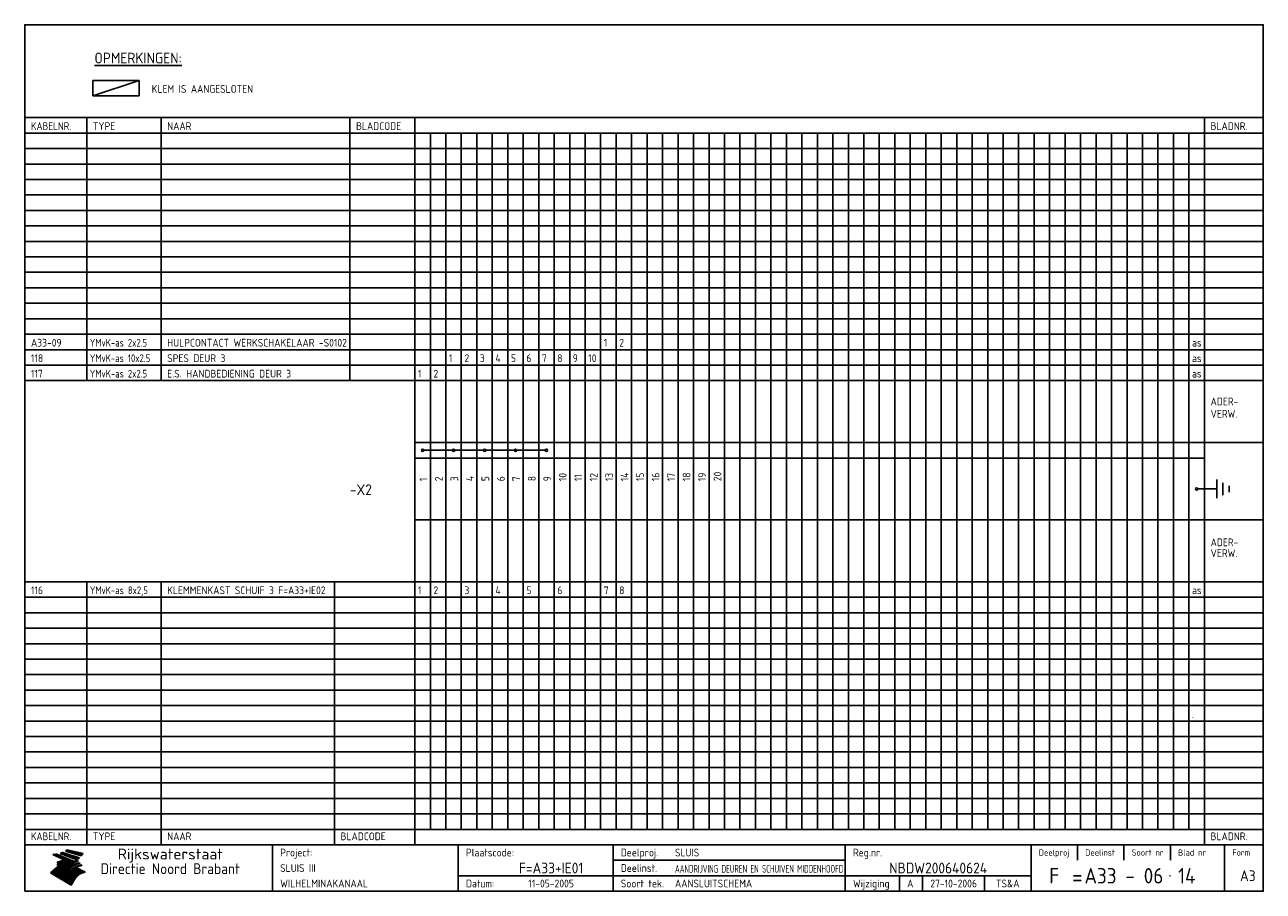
# Model space of a CAD drawing. Extents: x 10 to 410, y 10 to 290.
import ezdxf
from ezdxf.enums import TextEntityAlignment as Align

# ---------------------------------------------------------------- set-up
doc = ezdxf.new("R2010")
doc.units = 0
doc.header["$MEASUREMENT"] = 0
doc.linetypes.add('CENTRE', pattern=[50.8, 31.75, -6.35, 6.35, -6.35])
doc.layers.get('0').update_dxf_attribs({"linetype": 'CONTINUOUS'})
for name, color, linetype in [('0-25', 7, 'CONTINUOUS'), ('0-35', 2, 'CONTINUOUS'), ('0-50', 3, 'CONTINUOUS'), ('B-25', 7, 'CONTINUOUS'), ('B-35', 2, 'CONTINUOUS'), ('S-25', 7, 'CONTINUOUS'), ('S-35', 2, 'CONTINUOUS')]:
    doc.layers.add(name, color=color, linetype=linetype)
doc.styles.add('ISO', font='iso.shx')
doc.styles.get("Standard").update_dxf_attribs({"font": 'iso.shx'})

# ---------------------------------------------------------------- blocks, each defined once
blk = doc.blocks.new('rme15')
at = {"layer": '0-25'}
for p, q in [((410, 35), (10, 35)), ((410, 30), (10, 30)), ((350, 25), (350, 20)), ((365, 25), (365, 20)), ((380, 25), (380, 20)), ((200, 20), (275, 20)), ((150, 15), (335, 15)), ((292.5, 15), (292.5, 10)), ((300, 15), (300, 10)), ((320, 15), (320, 10))]:
    blk.add_line(p, q, dxfattribs=at)
at = {"layer": '0-25', "color": 7}
for p, q in [((19.1, 21.89), (25.12, 19)), ((19.1, 21.89), (25.12, 19)), ((19.17, 21.86), (20.7, 21.86)), ((19.29, 21.8), (20.83, 21.8)), ((19.4, 21.75), (20.96, 21.75)), ((19.52, 21.69), (21.09, 21.69)), ((19.64, 21.63), (21.22, 21.63)), ((19.74, 21.92), (20.56, 21.92)), ((19.75, 21.58), (21.36, 21.58)), ((19.87, 21.52), (21.49, 21.52)), ((19.99, 21.47), (21.62, 21.47)), ((20.11, 21.41), (21.75, 21.41)), ((20.22, 21.35), (21.88, 21.35)), ((20.25, 21.97), (20.43, 21.97)), ((20.34, 21.3), (22.02, 21.3)), ((20.38, 21.99), (26.02, 19.59)), ((20.38, 21.99), (26.02, 19.59)), ((20.46, 21.24), (22.15, 21.24)), ((20.57, 21.18), (22.28, 21.18)), ((20.69, 21.13), (22.41, 21.13)), ((20.81, 21.07), (22.55, 21.07)), ((20.92, 21.02), (22.68, 21.02)), ((21.04, 20.96), (22.81, 20.96)), ((21.16, 20.9), (22.94, 20.9)), ((21.27, 20.85), (23.07, 20.85)), ((21.39, 20.79), (23.21, 20.79)), ((21.47, 22.25), (26.83, 20.19)), ((21.47, 22.25), (26.83, 20.19)), ((21.49, 22.25), (23.07, 22.25)), ((21.51, 20.73), (23.34, 20.73)), ((21.6, 22.2), (23.25, 22.2)), ((21.63, 20.68), (23.47, 20.68)), ((21.65, 22.31), (22.89, 22.31)), ((21.74, 20.62), (23.6, 20.62)), ((21.75, 22.14), (23.42, 22.14)), ((21.8, 22.37), (22.71, 22.37)), ((21.86, 20.57), (23.73, 20.57)), ((21.9, 22.08), (23.6, 22.08)), ((21.94, 22.42), (22.53, 22.42)), ((21.98, 20.51), (23.87, 20.51)), ((22.04, 22.03), (23.78, 22.03)), ((22.06, 22.48), (22.36, 22.48)), ((22.09, 20.45), (24, 20.45)), ((22.18, 22.53), (27.65, 20.8)), ((22.18, 22.53), (27.65, 20.8)), ((22.19, 21.97), (23.96, 21.97)), ((22.21, 20.4), (24.13, 20.4)), ((22.33, 20.34), (24.26, 20.34)), ((22.34, 21.92), (24.13, 21.92)), ((22.37, 20), (23.08, 20)), ((22.44, 20.28), (24.4, 20.28)), ((22.48, 21.86), (24.31, 21.86)), ((22.49, 20.06), (23.04, 20.06)), ((22.56, 20.23), (24.53, 20.23)), ((22.61, 20.12), (22.93, 20.12)), ((22.63, 21.8), (24.49, 21.8)), ((22.68, 20.17), (24.66, 20.17)), ((22.71, 20.17), (22.82, 20.17)), ((23.11, 20.02), (22.77, 20.2)), ((23.11, 20.02), (22.77, 20.2)), ((22.78, 21.75), (24.67, 21.75)), ((22.79, 20.12), (24.79, 20.12)), ((22.91, 20.06), (24.92, 20.06)), ((22.92, 21.69), (24.85, 21.69)), ((23.03, 20), (25.06, 20)), ((23.07, 21.63), (25.02, 21.63)), ((23.14, 22.99), (28.22, 21.46)), ((23.14, 22.99), (28.22, 21.46)), ((23.15, 22.98), (25.33, 22.98)), ((23.22, 21.58), (25.2, 21.58)), ((23.23, 23.04), (25.09, 23.04)), ((23.32, 23.1), (24.84, 23.1)), ((23.34, 22.93), (25.57, 22.93)), ((23.36, 21.52), (25.38, 21.52)), ((23.4, 23.15), (24.6, 23.15)), ((23.49, 23.21), (24.36, 23.21)), ((23.51, 21.47), (25.56, 21.47)), ((23.52, 22.87), (25.81, 22.87)), ((23.57, 23.27), (24.12, 23.27)), ((23.64, 23.32), (23.87, 23.32)), ((23.66, 21.41), (25.74, 21.41)), ((23.7, 23.36), (28.82, 22.17)), ((23.7, 23.36), (28.82, 22.17)), ((23.71, 22.82), (26.06, 22.82)), ((23.8, 21.35), (25.91, 21.35)), ((23.9, 22.76), (26.3, 22.76)), ((23.95, 21.3), (26.09, 21.3)), ((24.09, 22.7), (26.54, 22.7)), ((24.09, 21.24), (26.27, 21.24)), ((24.24, 21.18), (26.45, 21.18)), ((24.27, 22.65), (26.78, 22.65)), ((24.39, 21.13), (26.62, 21.13)), ((24.46, 22.59), (27.03, 22.59)), ((24.53, 21.07), (26.8, 21.07)), ((24.65, 22.53), (27.27, 22.53)), ((24.68, 21.02), (26.98, 21.02)), ((24.83, 20.96), (27.16, 20.96)), ((24.84, 22.48), (27.51, 22.48)), ((24.97, 20.9), (27.34, 20.9)), ((25.02, 22.42), (27.75, 22.42)), ((25.12, 20.85), (27.51, 20.85)), ((25.21, 22.37), (28, 22.37)), ((25.27, 20.79), (27.63, 20.79)), ((25.4, 22.31), (28.24, 22.31)), ((25.41, 20.73), (27.57, 20.73)), ((25.56, 20.68), (27.51, 20.68)), ((25.58, 22.25), (28.48, 22.25)), ((25.71, 20.62), (27.44, 20.62)), ((25.77, 22.2), (28.72, 22.2)), ((25.85, 20.57), (27.37, 20.57)), ((25.96, 22.14), (28.79, 22.14)), ((26, 20.51), (27.29, 20.51)), ((26.15, 22.08), (28.75, 22.08)), ((26.15, 20.45), (27.22, 20.45)), ((26.29, 20.4), (27.14, 20.4)), ((26.33, 22.03), (28.71, 22.03)), ((26.44, 20.34), (27.06, 20.34)), ((26.52, 21.97), (28.66, 21.97)), ((26.59, 20.28), (26.97, 20.28)), ((26.71, 21.92), (28.62, 21.92)), ((26.73, 20.23), (26.89, 20.23)), ((26.9, 21.86), (28.57, 21.86)), ((27.08, 21.8), (28.52, 21.8)), ((27.27, 21.75), (28.48, 21.75)), ((27.46, 21.69), (28.43, 21.69)), ((27.65, 21.63), (28.38, 21.63)), ((27.83, 21.58), (28.33, 21.58)), ((28.02, 21.52), (28.28, 21.52)), ((28.21, 21.47), (28.22, 21.47)), ((20.58, 17.88), (18.3, 16)), ((20.58, 17.88), (18.3, 16)), ((24.94, 11.97), (18.3, 16)), ((24.94, 11.97), (18.3, 16)), ((18.31, 16.01), (20.96, 16.01)), ((18.38, 16.07), (21.46, 16.07)), ((18.45, 16.12), (21.88, 16.12)), ((18.52, 16.18), (22.15, 16.18)), ((18.59, 16.23), (22.38, 16.23)), ((18.65, 16.29), (22.58, 16.29)), ((18.72, 16.35), (22.75, 16.35)), ((18.79, 16.4), (22.91, 16.4)), ((18.86, 16.46), (20.6, 16.46)), ((18.93, 16.52), (20.6, 16.52)), ((18.99, 16.57), (20.6, 16.57)), ((19.06, 16.63), (20.6, 16.63)), ((19.13, 16.68), (20.6, 16.68)), ((19.2, 16.74), (20.6, 16.74)), ((19.27, 16.8), (20.6, 16.8)), ((19.33, 16.85), (21.07, 16.85)), ((19.4, 16.91), (21.55, 16.91)), ((19.47, 16.97), (21.88, 16.97)), ((19.54, 17.02), (22.13, 17.02)), ((19.61, 17.08), (22.34, 17.08)), ((19.67, 17.13), (20.6, 17.13)), ((19.74, 17.19), (20.6, 17.19)), ((19.81, 17.25), (20.6, 17.25)), ((19.88, 17.3), (20.6, 17.3)), ((19.95, 17.36), (20.6, 17.36)), ((20.01, 17.42), (20.6, 17.42)), ((20.08, 17.47), (20.93, 17.47)), ((20.15, 17.53), (21.26, 17.53)), ((20.22, 17.58), (21.51, 17.58)), ((20.29, 17.64), (21.72, 17.64)), ((20.35, 17.7), (21.9, 17.7)), ((20.42, 17.75), (22.07, 17.75)), ((20.49, 17.81), (22.22, 17.81)), ((20.56, 17.87), (22.36, 17.87)), ((20.6, 19.11), (20.58, 19.51)), ((20.6, 19.11), (20.58, 19.51)), ((20.58, 19.5), (22.09, 19.5)), ((20.58, 19.44), (21.95, 19.44)), ((20.59, 19.38), (21.79, 19.38)), ((20.59, 19.33), (21.62, 19.33)), ((20.59, 19.27), (21.42, 19.27)), ((20.6, 19.22), (21.2, 19.22)), ((20.6, 19.16), (20.93, 19.16)), ((20.6, 19.11), (20.69, 19.12)), ((20.6, 19.11), (20.69, 19.12)), ((20.6, 18.79), (20.77, 18.81)), ((20.6, 18.79), (20.77, 18.81)), ((20.6, 18.29), (20.6, 18.79)), ((20.6, 18.29), (20.6, 18.79)), ((20.6, 18.77), (22.46, 18.77)), ((20.6, 18.71), (22.33, 18.71)), ((20.6, 18.65), (22.19, 18.65)), ((20.6, 18.6), (22.04, 18.6)), ((20.6, 18.54), (21.87, 18.54)), ((20.6, 18.48), (21.68, 18.48)), ((20.6, 18.43), (21.46, 18.43)), ((20.6, 18.37), (21.21, 18.37)), ((20.6, 18.29), (20.88, 18.32)), ((20.6, 18.29), (20.88, 18.32)), ((20.6, 18.32), (20.87, 18.32)), ((20.6, 17.88), (20.86, 17.91)), ((20.6, 17.88), (20.86, 17.91)), ((20.6, 17.43), (20.97, 17.48)), ((20.6, 17.43), (20.97, 17.48)), ((20.6, 17.43), (20.6, 17.09)), ((20.6, 17.43), (20.6, 17.09)), ((20.6, 17.09), (21.26, 17.16)), ((20.6, 17.09), (21.26, 17.16)), ((20.6, 16.8), (21.37, 16.89)), ((20.6, 16.8), (21.37, 16.89)), ((20.6, 16.8), (20.6, 16.45)), ((20.6, 16.8), (20.6, 16.45)), ((20.6, 16.45), (21.56, 16.56)), ((20.6, 16.45), (21.56, 16.56)), ((20.6, 15.97), (21.67, 16.09)), ((20.6, 15.97), (21.67, 16.09)), ((20.7, 16.46), (23.06, 16.46)), ((20.9, 19.55), (22.23, 19.55)), ((20.9, 18.82), (22.59, 18.82)), ((20.98, 17.92), (22.5, 17.92)), ((21.02, 17.13), (22.53, 17.13)), ((21.19, 19.61), (22.35, 19.61)), ((21.2, 16.52), (23.2, 16.52)), ((21.32, 18.88), (22.71, 18.88)), ((21.32, 17.98), (22.62, 17.98)), ((21.42, 19.67), (22.47, 19.67)), ((21.47, 17.19), (22.7, 17.19)), ((21.59, 18.03), (22.74, 18.03)), ((21.61, 18.93), (22.82, 18.93)), ((21.62, 19.72), (22.59, 19.72)), ((21.72, 16.57), (23.32, 16.57)), ((21.77, 17.25), (22.85, 17.25)), ((21.8, 19.78), (22.69, 19.78)), ((21.8, 18.09), (22.85, 18.09)), ((21.84, 18.99), (22.92, 18.99)), ((21.96, 19.83), (22.79, 19.83)), ((21.99, 18.15), (22.95, 18.15)), ((22.01, 17.3), (22.99, 17.3)), ((22.03, 19.05), (23.03, 19.05)), ((22.1, 16.63), (23.44, 16.63)), ((22.11, 19.89), (22.89, 19.89)), ((22.16, 18.2), (23.05, 18.2)), ((22.21, 19.1), (23.12, 19.1)), ((22.21, 17.36), (23.12, 17.36)), ((22.24, 19.95), (22.99, 19.95)), ((22.31, 18.26), (23.15, 18.26)), ((22.36, 19.16), (23.22, 19.16)), ((22.38, 16.68), (23.56, 16.68)), ((22.39, 17.42), (23.24, 17.42)), ((22.45, 18.32), (23.24, 18.32)), ((22.51, 19.22), (23.3, 19.22)), ((22.56, 17.47), (23.36, 17.47)), ((22.59, 18.37), (23.33, 18.37)), ((22.6, 16.74), (23.66, 16.74)), ((22.64, 19.27), (23.39, 19.27)), ((22.71, 18.43), (23.42, 18.43)), ((22.71, 17.53), (23.47, 17.53)), ((22.77, 19.33), (23.47, 19.33)), ((22.79, 16.8), (23.77, 16.8)), ((22.83, 18.48), (23.5, 18.48)), ((22.84, 17.58), (23.57, 17.58)), ((22.89, 19.38), (23.55, 19.38)), ((22.94, 18.54), (23.58, 18.54)), ((22.96, 16.85), (23.86, 16.85)), ((22.97, 17.64), (23.67, 17.64)), ((23, 19.44), (23.63, 19.44)), ((23.04, 18.6), (23.66, 18.6)), ((23.1, 19.5), (23.72, 19.5)), ((23.1, 17.7), (23.77, 17.7)), ((23.12, 16.91), (23.96, 16.91)), ((23.14, 18.65), (23.74, 18.65)), ((23.15, 19.95), (25.19, 19.95)), ((23.21, 19.55), (23.8, 19.55)), ((23.21, 17.75), (23.86, 17.75)), ((23.21, 16.01), (28.9, 16.01)), ((23.24, 18.71), (23.82, 18.71)), ((23.26, 19.89), (25.32, 19.89)), ((23.26, 16.97), (24.05, 16.97)), ((23.3, 19.61), (23.88, 19.61)), ((23.32, 17.81), (23.95, 17.81)), ((23.33, 18.77), (23.91, 18.77)), ((23.37, 16.07), (29.08, 16.07)), ((23.38, 19.83), (25.45, 19.83)), ((23.39, 19.67), (23.81, 19.67)), ((23.39, 17.02), (24.14, 17.02)), ((23.42, 18.82), (23.99, 18.82)), ((23.42, 17.87), (24.03, 17.87)), ((23.45, 19.7), (23.58, 19.79)), ((23.45, 19.7), (23.58, 19.79)), ((23.48, 19.72), (23.7, 19.72)), ((23.5, 19.78), (25.58, 19.78)), ((23.51, 18.88), (24.07, 18.88)), ((23.51, 16.12), (29.27, 16.12)), ((23.52, 17.92), (24.11, 17.92)), ((23.52, 17.08), (24.22, 17.08)), ((23.54, 18.9), (24.3, 19.42)), ((23.54, 18.9), (24.3, 19.42)), ((23.56, 19.78), (23.59, 19.78)), ((23.56, 19.39), (23.9, 19.62)), ((23.56, 19.39), (23.9, 19.62)), ((23.58, 19.79), (23.9, 19.62)), ((23.58, 19.79), (23.9, 19.62)), ((23.59, 18.93), (24.15, 18.93)), ((23.61, 19.72), (25.72, 19.72)), ((23.62, 17.98), (24.2, 17.98)), ((23.63, 17.13), (24.3, 17.13)), ((23.65, 18.59), (24.62, 19.25)), ((23.65, 18.59), (24.62, 19.25)), ((29.41, 16.17), (23.65, 16.17)), ((23.67, 18.99), (24.23, 18.99)), ((23.71, 18.03), (24.28, 18.03)), ((23.73, 19.67), (25.85, 19.67)), ((23.75, 19.05), (24.32, 19.05)), ((23.75, 17.19), (24.38, 17.19)), ((23.77, 16.23), (29.47, 16.23)), ((23.79, 18.09), (24.36, 18.09)), ((23.83, 19.1), (24.4, 19.1)), ((23.85, 19.61), (25.98, 19.61)), ((23.85, 17.25), (24.46, 17.25)), ((23.88, 18.15), (24.44, 18.15)), ((23.89, 16.29), (29.36, 16.29)), ((23.92, 19.16), (24.48, 19.16)), ((23.94, 18.19), (25.23, 19.07)), ((23.94, 18.19), (25.23, 19.07)), ((23.95, 17.3), (24.55, 17.3)), ((23.96, 19.55), (25.96, 19.55)), ((23.96, 18.2), (24.53, 18.2)), ((24, 19.22), (24.56, 19.22)), ((24, 16.35), (29.24, 16.35)), ((24.04, 18.26), (24.61, 18.26)), ((24.05, 17.36), (24.63, 17.36)), ((24.06, 17.88), (25.34, 18.76)), ((24.06, 17.88), (25.34, 18.76)), ((24.08, 19.5), (25.88, 19.5)), ((24.08, 19.27), (24.58, 19.27)), ((24.11, 16.4), (29.13, 16.4)), ((24.13, 18.32), (24.69, 18.32)), ((24.14, 17.42), (24.71, 17.42)), ((24.16, 19.33), (24.47, 19.33)), ((24.2, 19.44), (25.79, 19.44)), ((24.21, 18.37), (24.77, 18.37)), ((24.21, 16.46), (29.02, 16.46)), ((24.23, 17.47), (24.79, 17.47)), ((24.24, 17.48), (25.52, 18.36)), ((24.24, 17.48), (25.52, 18.36)), ((24.25, 19.38), (24.36, 19.38)), ((24.29, 18.43), (24.85, 18.43)), ((24.3, 19.42), (24.62, 19.25)), ((24.3, 19.42), (24.62, 19.25)), ((24.31, 19.38), (25.71, 19.38)), ((24.31, 17.53), (24.87, 17.53)), ((24.31, 16.52), (28.91, 16.52)), ((24.35, 17.17), (25.64, 18.05)), ((24.35, 17.17), (25.64, 18.05)), ((24.37, 18.48), (24.94, 18.48)), ((24.39, 17.58), (24.96, 17.58)), ((24.4, 16.57), (28.79, 16.57)), ((24.43, 19.33), (25.62, 19.33)), ((24.45, 18.54), (25.02, 18.54)), ((24.47, 17.64), (25.04, 17.64)), ((24.49, 16.63), (28.68, 16.63)), ((24.54, 18.6), (25.1, 18.6)), ((24.55, 19.27), (25.54, 19.27)), ((24.56, 17.7), (25.12, 17.7)), ((24.57, 16.68), (28.57, 16.68)), ((24.62, 18.65), (25.18, 18.65)), ((24.63, 16.72), (25.91, 17.6)), ((24.63, 16.72), (25.91, 17.6)), ((24.64, 17.75), (25.2, 17.75)), ((24.66, 16.74), (28.45, 16.74)), ((24.67, 19.22), (25.45, 19.22)), ((24.7, 18.71), (25.27, 18.71)), ((24.72, 17.81), (25.29, 17.81)), ((24.74, 16.8), (28.34, 16.8)), ((24.78, 19.16), (25.37, 19.16)), ((24.78, 18.77), (25.34, 18.77)), ((24.8, 17.87), (25.37, 17.87)), ((24.82, 16.85), (28.23, 16.85)), ((24.87, 18.82), (25.4, 18.82)), ((24.89, 17.92), (25.45, 17.92)), ((24.9, 19.1), (25.28, 19.1)), ((24.9, 16.91), (28.11, 16.91)), ((24.95, 18.88), (25.45, 18.88)), ((24.97, 17.98), (25.53, 17.98)), ((24.99, 16.97), (28, 16.97)), ((25.02, 19.05), (25.2, 19.05)), ((25.03, 18.93), (25.51, 18.93)), ((25.05, 18.03), (25.61, 18.03)), ((25.07, 17.02), (27.89, 17.02)), ((25.11, 18.99), (25.57, 18.99)), ((26.02, 19.59), (25.12, 19)), ((26.02, 19.59), (25.12, 19)), ((25.13, 18.09), (25.68, 18.09)), ((25.15, 17.08), (27.77, 17.08)), ((25.19, 19.05), (25.63, 19.05)), ((25.21, 18.15), (25.75, 18.15)), ((25.23, 17.13), (27.66, 17.13)), ((25.26, 19.1), (25.7, 19.1)), ((25.3, 18.2), (25.82, 18.2)), ((25.31, 17.19), (27.55, 17.19)), ((25.33, 19.16), (25.77, 19.16)), ((25.38, 18.26), (25.89, 18.26)), ((25.39, 19.22), (25.85, 19.22)), ((25.4, 17.25), (27.43, 17.25)), ((25.46, 18.32), (25.97, 18.32)), ((25.47, 19.27), (25.93, 19.27)), ((25.48, 17.3), (27.32, 17.3)), ((25.54, 19.33), (26.03, 19.33)), ((25.54, 18.37), (26.06, 18.37)), ((25.56, 17.36), (27.21, 17.36)), ((25.62, 18.43), (26.14, 18.43)), ((25.63, 19.38), (26.13, 19.38)), ((25.64, 17.42), (27.1, 17.42)), ((25.7, 18.48), (26.24, 18.48)), ((25.72, 19.44), (26.24, 19.44)), ((25.73, 17.47), (26.98, 17.47)), ((25.79, 18.54), (26.34, 18.54)), ((25.81, 17.53), (26.87, 17.53)), ((25.82, 19.5), (26.36, 19.5)), ((25.89, 18.6), (26.46, 18.6)), ((25.89, 17.58), (26.76, 17.58)), ((25.93, 19.55), (26.53, 19.55)), ((25.96, 17.64), (26.64, 17.64)), ((25.99, 18.65), (26.58, 18.65)), ((26.04, 17.7), (26.59, 17.7)), ((26.06, 19.61), (26.85, 19.61)), ((26.1, 18.71), (26.72, 18.71)), ((26.12, 17.75), (26.67, 17.75)), ((26.2, 17.81), (26.76, 17.81)), ((26.21, 19.67), (27.23, 19.67)), ((26.23, 18.77), (26.89, 18.77)), ((26.29, 17.87), (26.86, 17.87)), ((26.37, 18.82), (27.09, 18.82)), ((26.39, 17.92), (26.97, 17.92)), ((26.44, 19.72), (27.18, 19.72)), ((26.49, 17.98), (27.09, 17.98)), ((26.53, 18.88), (27.34, 18.88)), ((26.56, 17.68), (29.54, 16.2)), ((26.56, 17.68), (29.54, 16.2)), ((26.6, 18.03), (27.22, 18.03)), ((26.72, 18.09), (27.38, 18.09)), ((26.73, 18.93), (27.66, 18.93)), ((26.85, 18.15), (27.56, 18.15)), ((26.99, 18.99), (27.9, 18.99)), ((27, 18.2), (27.8, 18.2)), ((27.13, 19.78), (27.25, 19.64)), ((27.13, 19.78), (27.25, 19.64)), ((27.18, 18.26), (28.13, 18.26)), ((27.26, 19.05), (27.84, 19.05)), ((27.39, 18.32), (28.47, 18.32)), ((27.7, 18.37), (28.49, 18.37)), ((27.78, 19.1), (27.93, 18.96)), ((27.78, 19.1), (27.93, 18.96)), ((28, 18.43), (28.44, 18.43)), ((28.29, 15.83), (29.54, 16.2)), ((28.29, 15.83), (29.54, 16.2)), ((28.39, 18.48), (28.54, 18.32)), ((28.39, 18.48), (28.54, 18.32)), ((29.54, 16.2), (29.45, 16.17)), ((29.54, 16.2), (29.45, 16.17)), ((29.46, 16.18), (29.47, 16.18)), ((18.38, 15.95), (20.6, 15.95)), ((18.47, 15.9), (20.6, 15.9)), ((18.57, 15.84), (20.6, 15.84)), ((18.66, 15.78), (20.6, 15.78)), ((18.75, 15.73), (20.6, 15.73)), ((18.85, 15.67), (20.6, 15.67)), ((18.94, 15.62), (20.6, 15.62)), ((19.03, 15.56), (27.83, 15.56)), ((19.12, 15.5), (27.75, 15.5)), ((19.22, 15.45), (27.66, 15.45)), ((19.31, 15.39), (27.58, 15.39)), ((19.4, 15.33), (27.5, 15.33)), ((19.49, 15.28), (27.43, 15.28)), ((19.59, 15.22), (27.36, 15.22)), ((19.68, 15.17), (27.29, 15.17)), ((19.77, 15.11), (27.22, 15.11)), ((19.86, 15.05), (27.15, 15.05)), ((19.96, 15), (27.09, 15)), ((20.05, 14.94), (27.02, 14.94)), ((20.14, 14.88), (26.96, 14.88)), ((20.24, 14.83), (26.9, 14.83)), ((20.33, 14.77), (26.84, 14.77)), ((20.42, 14.72), (26.79, 14.72)), ((20.51, 14.66), (26.73, 14.66)), ((20.6, 15.97), (20.6, 15.58)), ((20.6, 15.97), (20.6, 15.58)), ((20.6, 15.58), (21.95, 15.73)), ((20.6, 15.58), (21.95, 15.73)), ((20.61, 14.6), (26.68, 14.6)), ((20.7, 14.55), (26.62, 14.55)), ((20.79, 14.49), (26.57, 14.49)), ((20.88, 14.43), (26.52, 14.43)), ((20.94, 15.62), (27.92, 15.62)), ((20.98, 14.38), (26.47, 14.38)), ((21.07, 14.32), (26.42, 14.32)), ((21.16, 14.27), (26.38, 14.27)), ((21.25, 14.21), (26.33, 14.21)), ((21.35, 14.15), (26.29, 14.15)), ((21.44, 14.1), (26.24, 14.1)), ((21.45, 15.67), (28.01, 15.67)), ((21.53, 14.04), (26.2, 14.04)), ((21.63, 13.98), (26.16, 13.98)), ((21.72, 13.93), (26.12, 13.93)), ((21.81, 13.87), (26.08, 13.87)), ((21.9, 13.82), (26.04, 13.82)), ((21.96, 15.73), (28.11, 15.73)), ((22, 13.76), (26, 13.76)), ((22.09, 13.7), (25.96, 13.7)), ((22.18, 13.65), (25.93, 13.65)), ((22.27, 13.59), (25.89, 13.59)), ((22.34, 15.78), (28.21, 15.78)), ((22.37, 13.53), (25.86, 13.53)), ((22.46, 13.48), (25.82, 13.48)), ((22.55, 13.42), (25.79, 13.42)), ((22.62, 15.84), (28.33, 15.84)), ((22.65, 13.37), (25.76, 13.37)), ((22.74, 13.31), (25.73, 13.31)), ((22.83, 13.25), (25.69, 13.25)), ((22.84, 15.9), (28.52, 15.9)), ((22.92, 13.2), (25.66, 13.2)), ((23.02, 13.14), (25.63, 13.14)), ((23.04, 15.95), (28.71, 15.95)), ((23.11, 13.08), (25.59, 13.08)), ((23.2, 13.03), (25.56, 13.03)), ((23.29, 12.97), (25.53, 12.97)), ((23.39, 12.92), (25.5, 12.92)), ((23.48, 12.86), (25.46, 12.86)), ((23.57, 12.8), (25.43, 12.8)), ((23.66, 12.75), (25.4, 12.75)), ((23.76, 12.69), (25.36, 12.69)), ((23.85, 12.63), (25.33, 12.63)), ((23.94, 12.58), (25.3, 12.58)), ((24.04, 12.52), (25.26, 12.52)), ((24.13, 12.47), (25.23, 12.47)), ((24.22, 12.41), (25.2, 12.41)), ((24.31, 12.35), (25.17, 12.35)), ((24.41, 12.3), (25.13, 12.3)), ((24.5, 12.24), (25.1, 12.24)), ((24.59, 12.18), (25.07, 12.18)), ((24.68, 12.13), (25.03, 12.13)), ((24.78, 12.07), (25, 12.07)), ((24.87, 12.02), (24.97, 12.02)), ((24.94, 11.97), (25.81, 13.45)), ((24.94, 11.97), (25.81, 13.45))]:
    blk.add_line(p, q, dxfattribs=at)
for centre, radius, start, end in [((19.15, 29.7), 7.8, 269.6055, 279.0886), ((19.15, 29.7), 7.8, 269.6055, 279.0886), ((19.93, 25.38), 5.91, 276.3402, 298.7463), ((19.93, 25.38), 5.91, 276.3402, 298.7463), ((19.84, 25.09), 6.03, 278.129, 302.868), ((19.84, 25.09), 6.03, 278.129, 302.868), ((19.84, 27.26), 5.27, 288.0217, 296.3084), ((19.84, 27.26), 5.27, 288.0217, 296.3084), ((20.49, 27.56), 5.28, 300.0654, 307.393), ((20.49, 27.56), 5.28, 300.0654, 307.393), ((24.11, 24.7), 5.26, 301.1147, 312.2814), ((24.11, 24.7), 5.26, 301.1147, 312.2814), ((21.95, 27.32), 8.59, 316.9248, 323.1399), ((21.95, 27.32), 8.59, 316.9248, 323.1399), ((20.21, 23.78), 5.91, 273.6149, 304.3803), ((20.21, 23.78), 5.91, 273.6149, 304.3803), ((20.35, 24.56), 5.76, 274.164, 302.5474), ((20.35, 24.56), 5.76, 274.164, 302.5474), ((20.05, 24.28), 6.02, 277.9472, 305.7139), ((20.05, 24.28), 6.02, 277.9472, 305.7139), ((20.04, 23.49), 6.09, 278.8115, 306.4242), ((20.04, 23.49), 6.09, 278.8115, 306.4242), ((20.53, 23.07), 5.96, 277.0519, 304.973), ((20.53, 23.07), 5.96, 277.0519, 304.973), ((20.72, 22.76), 5.91, 276.3402, 304.3803), ((20.72, 22.76), 5.91, 276.3402, 304.3803), ((21.06, 22.34), 5.81, 274.9043, 303.1745), ((21.06, 22.34), 5.81, 274.9043, 303.1745), ((20.82, 22.06), 6.04, 278.1111, 305.8489), ((20.82, 22.06), 6.04, 278.1111, 305.8489), ((21.3, 21.6), 5.91, 276.3402, 304.3803), ((21.3, 21.6), 5.91, 276.3402, 304.3803), ((27.05, 17.17), 2.63, 107.4286, 133.7799), ((27.05, 17.17), 2.63, 107.4286, 133.7799), ((27.45, 16.91), 2.81, 110.4143, 138.7411), ((27.45, 16.91), 2.81, 110.4143, 138.7411), ((27.57, 15.64), 3.4, 98.1566, 126.9045), ((27.57, 15.64), 3.4, 98.1566, 126.9045), ((27.91, 15.54), 3.39, 100.5835, 132.088), ((27.91, 15.54), 3.39, 100.5835, 132.088), ((28.21, 14.74), 3.67, 95.7581, 128.7216), ((28.21, 14.74), 3.67, 95.7581, 128.7216), ((27.01, 16.84), 2.93, 87.7348, 104.8316), ((27.01, 16.84), 2.93, 87.7348, 104.8316), ((27.37, 15.71), 3.93, 91.7838, 103.2817), ((27.37, 15.71), 3.93, 91.7838, 103.2817), ((28.4, 15.05), 3.21, 96.3886, 125.0052), ((28.4, 15.05), 3.21, 96.3886, 125.0052), ((27.82, 16.31), 2.8, 90.634, 105.1984), ((27.82, 16.31), 2.8, 90.634, 105.1984), ((28.19, 15.04), 3.93, 93.8342, 103.2817), ((28.19, 15.04), 3.93, 93.8342, 103.2817), ((28.58, 15.69), 2.8, 93.8141, 105.1984), ((28.58, 15.69), 2.8, 93.8141, 105.1984), ((28.95, 14.41), 3.93, 96.0135, 103.2817), ((28.95, 14.41), 3.93, 96.0135, 103.2817), ((31.24, 10.26), 6.3, 117.9568, 149.6251), ((31.24, 10.26), 6.3, 117.9568, 149.6251)]:
    blk.add_arc(centre, radius, start, end, dxfattribs=at)
at = {"layer": '0-35'}
for p, q in [((90, 25), (90, 10)), ((150, 25), (150, 10)), ((200, 25), (200, 10)), ((275, 25), (275, 10)), ((335, 25), (335, 10)), ((397.5, 25), (397.5, 10))]:
    blk.add_line(p, q, dxfattribs=at)
at = {"layer": '0-50'}
for p, q in [((10, 25), (410, 25)), ((348.75, 15), (351.25, 15)), ((348.75, 13.5), (351.25, 13.5))]:
    blk.add_line(p, q, dxfattribs=at)
blk.add_lwpolyline([(10, 10), (410, 10), (410, 290), (10, 290)], close=True, dxfattribs=at)
at = {"layer": '0-50', "const_width": 0.25}
blk.add_lwpolyline([(379.75, 15, 1), (380, 15, 1)], format="xyb", close=True, dxfattribs=at)
at = {"layer": '0-25', "style": 'ISO'}
for s, height, p in [('Project:', 2.5, (92.5, 22.5)), ('Plaatscode:', 2.5, (152.5, 22.5)), ('Deelproj.', 2.5, (202.5, 22.5)), ('Reg.nr.', 2.5, (277.5, 22.5)), ('Deelproj', 2, (337.5, 22.5)), ('Deelinst', 2, (352.5, 22.5)), ('Soort nr', 2, (367.5, 22.5)), ('Blad nr', 2, (382.5, 22.5)), ('Form', 2, (400, 22.5)), ('Deelinst.', 2.5, (202.5, 17.5)), ('Datum:', 2.5, (152.5, 12.5)), ('Soort tek.', 2.5, (202.5, 12.5)), ('Wijziging', 2.5, (277.5, 12.5))]:
    blk.add_text(s, height=height, dxfattribs=at).set_placement(p, align=Align.MIDDLE_LEFT)
for tag, height, p in [('N', 2.5, (220, 22.5)), ('B', 2.5, (92.5, 17.5)), ('P', 1.8, (220, 17.5)), ('C', 2.5, (92.5, 12.5)), ('U', 2.5, (220, 12.5)), ('REV', 2.5, (295, 12.5))]:
    blk.add_attdef(tag, text='', height=height, dxfattribs=at).set_placement(p, align=Align.MIDDLE_LEFT)
for tag, p in [('W', (180, 12.5)), ('Z', (310, 12.5)), ('Y', (327.5, 12.5))]:
    blk.add_attdef(tag, text='', height=2.5, dxfattribs=at).set_placement(p, align=Align.MIDDLE)
at = {"layer": '0-35', "style": 'ISO', "width": 1.182609}
blk.add_text('Rijkswaterstaat', height=3.5, dxfattribs=at).set_placement((40, 20.28), (74, 20.28), align=Align.FIT)
at = {"layer": '0-35', "color": 2, "style": 'ISO', "width": 1.016949}
blk.add_text('Directie Noord Brabant', height=3.5, dxfattribs=at).set_placement((34.5, 15.53), (79.5, 15.53), align=Align.FIT)
at = {"layer": '0-35', "style": 'ISO'}
blk.add_attdef('X', text='', height=3.5, dxfattribs=at).set_placement((180, 17.5), align=Align.MIDDLE_CENTER)
blk.add_attdef('RNR', text='', height=3.5, dxfattribs=at).set_placement((305, 17.5), align=Align.MIDDLE)
blk.add_attdef('FORM', text='', height=3.5, dxfattribs=at).set_placement((402.5, 15), align=Align.MIDDLE_LEFT)
at = {"layer": '0-50', "style": 'ISO'}
for tag, p in [('M', (342.5, 15)), ('O', (365, 15))]:
    blk.add_attdef(tag, text='', height=5, dxfattribs=at).set_placement(p, align=Align.MIDDLE)
blk.add_attdef('Q', text='', height=5, dxfattribs=at).set_placement((382.5, 15), align=Align.MIDDLE_LEFT)

msp = doc.modelspace()

# ---------------------------------------------------------------- linework, layer by layer
at = {"linetype": 'CENTRE'}
msp.add_line((151, 175), (151, 161), dxfattribs=at)
msp.add_line((136, 150), (391, 150))
at = {"layer": 'S-25'}
for p, q in [((32, 272), (32, 267)), ((47, 272), (32, 272)), ((32, 267), (47, 272)), ((47, 267), (47, 272)), ((32, 267), (47, 267)), ((10, 260), (410, 260)), ((10, 255), (410, 255)), ((141, 255), (141, 175)), ((146, 255), (146, 175)), ((151, 255), (151, 175)), ((156, 255), (156, 175)), ((161, 255), (161, 30)), ((166, 255), (166, 175)), ((171, 255), (171, 175)), ((176, 255), (176, 175)), ((181, 255), (181, 175)), ((186, 255), (186, 30)), ((191, 255), (191, 175)), ((196, 255), (196, 175)), ((201, 255), (201, 175)), ((206, 255), (206, 175)), ((211, 255), (211, 30)), ((216, 255), (216, 175)), ((221, 255), (221, 175)), ((226, 255), (226, 175)), ((231, 255), (231, 175)), ((236, 255), (236, 30)), ((241, 255), (241, 175)), ((246, 255), (246, 175)), ((251, 255), (251, 175)), ((256, 255), (256, 175)), ((261, 255), (261, 30)), ((266, 255), (266, 175)), ((271, 255), (271, 175)), ((276, 255), (276, 175)), ((281, 255), (281, 175)), ((286, 255), (286, 30)), ((291, 255), (291, 175)), ((296, 255), (296, 175)), ((301, 255), (301, 175)), ((306, 255), (306, 175)), ((311, 255), (311, 30)), ((316, 255), (316, 175)), ((321, 255), (321, 175)), ((326, 255), (326, 175)), ((331, 255), (331, 175)), ((336, 255), (336, 30)), ((341, 255), (341, 175)), ((346, 255), (346, 175)), ((351, 255), (351, 175)), ((356, 255), (356, 175)), ((361, 255), (361, 30)), ((366, 255), (366, 175)), ((371, 255), (371, 175)), ((376, 255), (376, 175)), ((381, 255), (381, 175)), ((386, 255), (386, 30)), ((10, 250), (410, 250)), ((10, 245), (410, 245)), ((10, 240), (410, 240)), ((10, 235), (410, 235)), ((10, 230), (410, 230)), ((10, 225), (410, 225)), ((10, 220), (410, 220)), ((10, 215), (410, 215)), ((10, 210), (410, 210)), ((10, 205), (410, 205)), ((10, 200), (410, 200)), ((10, 195), (410, 195)), ((10, 190), (410, 190)), ((10, 185), (410, 185)), ((10, 180), (410, 180)), ((10, 175), (410, 175)), ((141, 175), (141, 110)), ((146, 175), (146, 110)), ((151, 175), (151, 110)), ((156, 175), (156, 110)), ((166, 175), (166, 110)), ((171, 175), (171, 110)), ((176, 175), (176, 110)), ((181, 175), (181, 110)), ((191, 175), (191, 110)), ((196, 175), (196, 110)), ((201, 175), (201, 110)), ((206, 175), (206, 110)), ((216, 175), (216, 110)), ((221, 175), (221, 110)), ((226, 175), (226, 110)), ((231, 175), (231, 110)), ((241, 175), (241, 110)), ((246, 175), (246, 110)), ((251, 175), (251, 110)), ((256, 175), (256, 110)), ((266, 175), (266, 110)), ((271, 175), (271, 110)), ((276, 175), (276, 110)), ((281, 175), (281, 110)), ((291, 175), (291, 110)), ((296, 175), (296, 110)), ((301, 175), (301, 110)), ((306, 175), (306, 110)), ((316, 175), (316, 110)), ((321, 175), (321, 110)), ((326, 175), (326, 110)), ((331, 175), (331, 110)), ((341, 175), (341, 110)), ((346, 175), (346, 110)), ((351, 175), (351, 110)), ((356, 175), (356, 110)), ((366, 175), (366, 110)), ((371, 175), (371, 110)), ((376, 175), (376, 110)), ((381, 175), (381, 110)), ((138.87, 152.5), (144.55, 152.5)), ((143.87, 152.5), (148.12, 152.5)), ((148.87, 152.5), (156, 152.5)), ((153.87, 152.5), (158.12, 152.5)), ((158.87, 152.5), (166, 152.5)), ((163.87, 152.5), (168.12, 152.5)), ((168.87, 152.5), (176, 152.5)), ((173.87, 152.5), (178.12, 152.5)), ((389, 140), (395, 140)), ((395, 143), (395, 137)), ((397, 142), (397, 138)), ((399, 141), (399, 139)), ((10, 110), (410, 110)), ((141, 110), (141, 30)), ((146, 110), (146, 30)), ((151, 110), (151, 30)), ((156, 110), (156, 30)), ((166, 110), (166, 30)), ((171, 110), (171, 30)), ((176, 110), (176, 30)), ((181, 110), (181, 30)), ((191, 110), (191, 30)), ((196, 110), (196, 30)), ((201, 110), (201, 30)), ((206, 110), (206, 30)), ((216, 110), (216, 30)), ((221, 110), (221, 30)), ((226, 110), (226, 30)), ((231, 110), (231, 30)), ((241, 110), (241, 30)), ((246, 110), (246, 30)), ((251, 110), (251, 30)), ((256, 110), (256, 30)), ((266, 110), (266, 30)), ((271, 110), (271, 30)), ((276, 110), (276, 30)), ((281, 110), (281, 30)), ((291, 110), (291, 30)), ((296, 110), (296, 30)), ((301, 110), (301, 30)), ((306, 110), (306, 30)), ((316, 110), (316, 30)), ((321, 110), (321, 30)), ((326, 110), (326, 30)), ((331, 110), (331, 30)), ((341, 110), (341, 30)), ((346, 110), (346, 30)), ((351, 110), (351, 30)), ((356, 110), (356, 30)), ((366, 110), (366, 30)), ((371, 110), (371, 30)), ((376, 110), (376, 30)), ((381, 110), (381, 30)), ((10, 105), (410, 105)), ((10, 100), (410, 100)), ((10, 95), (410, 95)), ((10, 90), (410, 90)), ((10, 85), (410, 85)), ((10, 80), (410, 80)), ((10, 75), (410, 75)), ((10, 70), (410, 70)), ((10, 65), (410, 65)), ((10, 60), (410, 60)), ((10, 55), (410, 55)), ((10, 50), (410, 50)), ((10, 45), (410, 45)), ((10, 40), (410, 40)), ((10, 35), (410, 35)), ((10, 30), (410, 30))]:
    msp.add_line(p, q, dxfattribs=at)
for centre, start, end in [((138.5, 152.5), 0, 180), ((138.5, 152.5), 180, 0), ((148.5, 152.5), 0, 180), ((148.5, 152.5), 180, 0), ((158.5, 152.5), 0, 180), ((158.5, 152.5), 180, 0), ((168.5, 152.5), 0, 180), ((168.5, 152.5), 180, 0), ((178.5, 152.5), 0, 180), ((178.5, 152.5), 180, 0), ((388.5, 140), 0, 180), ((388.5, 140), 180, 0)]:
    msp.add_arc(centre, 0.375, start, end, dxfattribs=at)
at = {"layer": 'S-35'}
for p, q in [((30, 260), (30, 175)), ((54, 260), (54, 175)), ((115, 260), (115, 175)), ((136, 260), (136, 25)), ((391, 260), (391, 25)), ((136, 155), (410, 155)), ((136, 130), (410, 130)), ((30, 110), (30, 25)), ((54, 110), (54, 25)), ((110, 110), (110, 25))]:
    msp.add_line(p, q, dxfattribs=at)

# ---------------------------------------------------------------- block references
at = {"linetype": 'CENTRE'}
ref = msp.add_blockref('rme15', (0, 0), dxfattribs=at)
ref.add_attrib('B', 'SLUIS III', dxfattribs={"layer": '0-25', "height": 2.5, "style": 'ISO'}).set_placement((92.5, 17.5), align=Align.MIDDLE_LEFT)
ref.add_attrib('C', 'WILHELMINAKANAAL', dxfattribs={"layer": '0-25', "height": 2.5, "style": 'ISO'}).set_placement((92.5, 12.5), align=Align.MIDDLE_LEFT)
ref.add_attrib('N', 'SLUIS', dxfattribs={"layer": '0-25', "height": 2.5, "style": 'ISO'}).set_placement((220, 22.5), align=Align.MIDDLE_LEFT)
ref.add_attrib('U', 'AANSLUITSCHEMA', dxfattribs={"layer": '0-25', "height": 2.5, "style": 'ISO'}).set_placement((220, 12.5), align=Align.MIDDLE_LEFT)
ref.add_attrib('M', 'F', dxfattribs={"layer": '0-50', "height": 5, "style": 'ISO'}).set_placement((342.5, 15), align=Align.MIDDLE)
ref.add_attrib('O', 'A33 - 06', dxfattribs={"layer": '0-50', "height": 5, "style": 'ISO'}).set_placement((365, 15), align=Align.MIDDLE)
ref.add_attrib('Q', '14', dxfattribs={"layer": '0-50', "height": 5, "style": 'ISO'}).set_placement((382.5, 15), align=Align.MIDDLE_LEFT)
ref.add_attrib('X', 'F=A33+IE01', dxfattribs={"layer": '0-35', "height": 3.5, "style": 'ISO'}).set_placement((180, 17.5), align=Align.MIDDLE_CENTER)
ref.add_attrib('RNR', 'NBDW200640624', dxfattribs={"layer": '0-35', "height": 3.5, "style": 'ISO'}).set_placement((305, 17.5), align=Align.MIDDLE)
ref.add_attrib('W', '11-05-2005', dxfattribs={"layer": '0-25', "height": 2.5, "style": 'ISO'}).set_placement((180, 12.5), align=Align.MIDDLE)
ref.add_attrib('FORM', 'A3', dxfattribs={"layer": '0-35', "height": 3.5, "style": 'ISO'}).set_placement((402.5, 15), align=Align.MIDDLE_LEFT)
ref.add_attrib('REV', 'A', dxfattribs={"layer": '0-25', "height": 2.5, "style": 'ISO'}).set_placement((295, 12.5), align=Align.MIDDLE_LEFT)
ref.add_attrib('Z', '27-10-2006', dxfattribs={"layer": '0-25', "height": 2.5, "style": 'ISO'}).set_placement((310, 12.5), align=Align.MIDDLE)
ref.add_attrib('Y', 'TS&A', dxfattribs={"layer": '0-25', "height": 2.5, "style": 'ISO'}).set_placement((327.5, 12.5), align=Align.MIDDLE)

# ---------------------------------------------------------------- texts
at = {"layer": 'B-25'}
for s, p in [('KLEM IS AANGESLOTEN', (51, 268)), ('TYPE', (32, 256)), ('NAAR', (56, 256)), ('BLADCODE', (117, 256)), ('BLADNR.', (393, 256)), ('A33-09', (12, 186)), ('HULPCONTACT WERKSCHAKELAAR -S0102', (56, 186)), ('1', (197, 186)), ('2', (202, 186)), ('as', (387, 186)), ('118', (12, 181)), ('SPES DEUR 3', (56, 181)), ('1', (147, 181)), ('2', (152, 181)), ('3', (157, 181)), ('4', (162, 181)), ('5', (167, 181)), ('6', (172, 181)), ('7', (177, 181)), ('8', (182, 181)), ('9', (187, 181)), ('10', (192, 181)), ('as', (387, 181)), ('.', (387, 181)), ('117', (12, 176)), ('E.S. HANDBEDIENING DEUR 3', (56, 176)), ('1', (137, 176)), ('2', (142, 176)), ('as', (387, 176)), ('ADER-', (393, 167)), ('VERW.', (393, 163)), ('ADER-', (393, 121.5)), ('VERW.', (393, 118)), ('116', (12, 106)), ('KLEMMENKAST SCHUIF 3 F=A33+IE02', (56, 106)), ('1', (137, 106)), ('2', (142, 106)), ('3', (152, 106)), ('4', (162, 106)), ('5', (172, 106)), ('6', (182, 106)), ('7', (197, 106)), ('8', (202, 106)), ('as', (387, 106)), ('.', (387, 66)), ('TYPE', (32, 26.5)), ('NAAR', (56, 26.5)), ('BLADCODE', (112, 26.5)), ('BLADNR.', (393, 26.5))]:
    msp.add_text(s, height=2.5, dxfattribs=at).set_placement(p)
at = {"layer": 'B-25', "width": 1.070588}
for p, p2 in [((12, 256), (25, 256)), ((12, 26.5), (25, 26.5))]:
    msp.add_text('KABELNR.', height=2.5, dxfattribs=at).set_placement(p, p2, align=Align.FIT)
at = {"layer": 'B-25', "width": 0.9}
for s, p in [('YMvK-as 2x2.5', (31, 186)), ('YMvK-as 10x2.5', (31, 181)), ('YMvK-as 2x2.5', (31, 176)), ('YMvK-as 8x2,5', (31, 106))]:
    msp.add_text(s, height=2.5, dxfattribs=at).set_placement(p)
at = {"layer": 'B-25'}
for s, p in [('1', (140, 142.5)), ('2', (145, 142.5)), ('3', (150, 142.5)), ('4', (155, 142.5)), ('5', (160, 142.5)), ('6', (165, 142.5)), ('7', (170, 142.5)), ('8', (175, 142.5)), ('9', (180, 142.5)), ('10', (185, 142.5)), ('11', (190, 142.5)), ('12', (195, 142.5)), ('13', (200, 142.5)), ('14', (205, 142.5)), ('15', (210, 142.5)), ('16', (215, 142.5)), ('17', (220, 142.5)), ('18', (225, 142.5)), ('19', (230, 142.5)), ('20', (235, 142.5))]:
    msp.add_text(s, height=2.5, rotation=90, dxfattribs=at).set_placement(p)
at = {"layer": 'B-25', "style": 'ISO', "width": 0.793392}
msp.add_text('AANDRIJVING DEUREN EN SCHUIVEN MIDDENHOOFD', height=2.5, dxfattribs=at).set_placement((220, 16), (274.4, 16), align=Align.FIT)
at = {"layer": 'B-35'}
for s, p in [('%%UOPMERKINGEN:', (32.5, 277.5)), ('-X2', (115, 138))]:
    msp.add_text(s, height=3.5, dxfattribs=at).set_placement(p)

doc.saveas('drawing.dxf')
